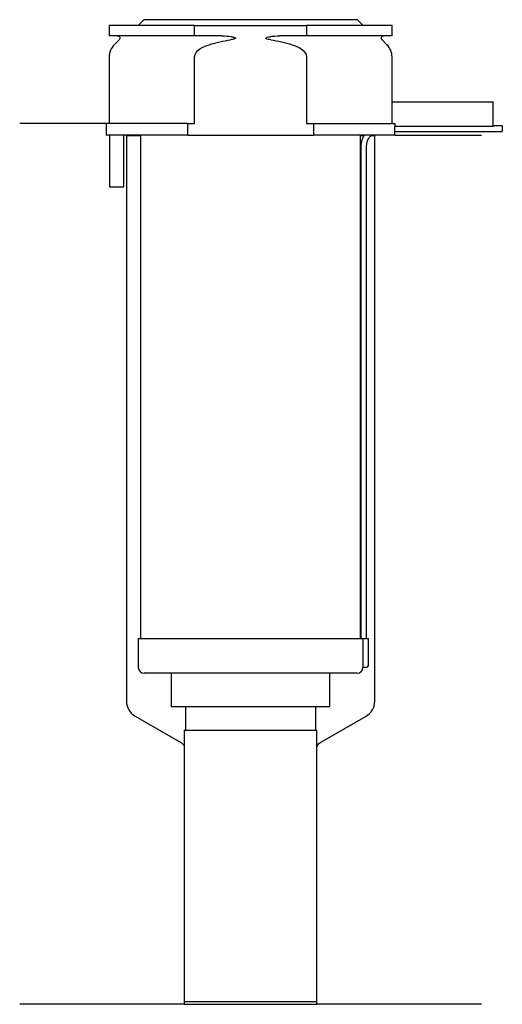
# Model space of a CAD drawing. Header units: millimetres. Extents: x 34 to 117, y 224 to 395.
import ezdxf

# ---------------------------------------------------------------- set-up
doc = ezdxf.new("R2010")
doc.units = ezdxf.units.MM
doc.layers.add('201', color=7, linetype='Continuous')
doc.layers.add('30', color=7, linetype='Continuous')

msp = doc.modelspace()

# ---------------------------------------------------------------- linework, layer by layer
at = {"layer": '201', "color": 113}
for p, q in [((48.86, 376.87), (33.86, 376.87)), ((48.86, 376.87), (48.86, 374.87)), ((52.26, 374.87), (52.36, 374.77)), ((52.36, 374.77), (54.81, 374.77)), ((52.36, 374.77), (52.36, 276.72)), ((92.91, 374.77), (93.46, 374.77)), ((94.73, 374.77), (95.36, 374.77)), ((95.36, 374.77), (95.46, 374.87)), ((95.36, 276.72), (95.36, 374.77)), ((98.86, 374.87), (113.86, 374.87)), ((53.86, 274.12), (61.87, 269.5)), ((85.86, 269.5), (93.86, 274.12)), ((62.37, 268.64), (62.37, 224.16)), ((85.36, 224.16), (85.36, 268.64)), ((62.37, 224.16), (33.86, 224.16)), ((62.37, 224.16), (85.36, 224.16)), ((113.86, 224.16), (85.36, 224.16))]:
    msp.add_line(p, q, dxfattribs=at)
for centre, start, end in [((55.36, 276.72), 180, 240), ((92.36, 276.72), -60, 0)]:
    msp.add_arc(centre, 3, start, end, dxfattribs=at)
at = {"layer": '201', "color": 113, "extrusion": (0, 0, -1)}
for centre, start, end in [((-61.37, 268.64), 120, 180), ((-86.36, 268.64), 0, 60)]:
    msp.add_arc(centre, 1, start, end, dxfattribs=at)
at = {"layer": '30', "color": 113}
for p, q in [((55.36, 394.87), (54.36, 393.87)), ((92.36, 394.87), (55.36, 394.87)), ((93.36, 393.87), (92.36, 394.87)), ((64.17, 393.87), (49.36, 393.87)), ((49.36, 393.87), (49.36, 392.07)), ((64.17, 392.07), (64.17, 393.87)), ((64.17, 393.87), (83.56, 393.87)), ((83.56, 393.87), (83.56, 392.07)), ((98.36, 393.87), (83.56, 393.87)), ((98.36, 392.07), (98.36, 393.87)), ((64.17, 392.07), (49.36, 392.07)), ((51.1, 391.39), (50.24, 390.53)), ((68.86, 392.07), (64.17, 392.07)), ((83.56, 392.07), (78.87, 392.07)), ((98.36, 392.07), (83.56, 392.07)), ((97.48, 390.53), (96.63, 391.39)), ((49.36, 388.41), (49.36, 376.87)), ((64.17, 376.87), (64.17, 388.41)), ((83.56, 388.41), (83.56, 376.87)), ((98.36, 380.57), (98.36, 388.41)), ((98.33, 380.57), (98.33, 376.87)), ((115.86, 380.57), (98.33, 380.57)), ((115.86, 376.37), (115.86, 380.57)), ((48.86, 376.87), (48.86, 374.87)), ((62.97, 376.87), (48.86, 376.87)), ((62.97, 374.87), (62.97, 376.87)), ((62.97, 376.87), (64.17, 376.87)), ((83.56, 376.87), (84.76, 376.87)), ((84.76, 376.87), (98.83, 376.87)), ((84.76, 376.87), (84.76, 374.87)), ((98.83, 376.87), (98.83, 376.37)), ((115.86, 376.37), (98.83, 376.37)), ((117.46, 376.47), (115.86, 376.47)), ((117.46, 376.47), (117.46, 375.47)), ((62.97, 374.87), (48.86, 374.87)), ((49.41, 374.87), (49.41, 365.87)), ((51.91, 365.87), (51.91, 374.87)), ((54.81, 374.87), (54.81, 287.57)), ((62.97, 374.87), (84.76, 374.87)), ((98.86, 374.87), (84.76, 374.87)), ((92.91, 287.57), (92.91, 374.87)), ((98.86, 374.87), (98.86, 375.47)), ((98.86, 375.47), (117.46, 375.47)), ((92.96, 372.97), (92.96, 287.57)), ((93.96, 287.57), (93.96, 372.97)), ((49.41, 365.87), (51.91, 365.87)), ((54.41, 287.57), (54.41, 282.57)), ((54.41, 287.57), (93.29, 287.57)), ((93.29, 287.57), (93.29, 283.07)), ((93.29, 287.57), (94.31, 287.57)), ((94.31, 283.07), (94.31, 287.57)), ((93.81, 282.57), (93.31, 282.57)), ((92.31, 281.57), (55.41, 281.57)), ((60.11, 281.57), (60.11, 275.81)), ((87.61, 275.81), (87.61, 281.57)), ((60.11, 275.81), (87.61, 275.81)), ((62.56, 275.81), (62.56, 271.71)), ((85.17, 271.71), (85.17, 275.81)), ((62.37, 271.71), (85.36, 271.71)), ((62.37, 271.71), (62.37, 224.66)), ((85.36, 224.66), (85.36, 271.71)), ((62.37, 224.66), (85.36, 224.66))]:
    msp.add_line(p, q, dxfattribs=at)
at = {"layer": '30', "color": 113, "extrusion": (0, 0, -1)}
for centre, radius, start, end in [((-50.81, 391.67), 0.4, 90, 225), ((-96.91, 391.67), 0.4, -45, 90), ((-96.46, 372.97), 2.5, 0, 49.4559)]:
    msp.add_arc(centre, radius, start, end, dxfattribs=at)
at = {"layer": '30', "color": 113}
for centre, radius, start, end in [((52.36, 388.41), 3, 135, 180), ((95.36, 388.41), 3, 0, 45), ((96.46, 372.97), 3.5, 147.0676, 180), ((55.41, 282.57), 1, 180, 270), ((92.31, 282.57), 1, -90, 0), ((93.81, 283.07), 0.5, -90, 0)]:
    msp.add_arc(centre, radius, start, end, dxfattribs=at)
for points in [[(66.67, 390.53), (67.89, 390.9), (69.12, 391.19), (70.38, 391.39)], [(77.34, 391.39), (78.59, 391.2), (79.83, 390.91), (81.05, 390.53)]]:
    msp.add_open_spline(points, degree=3, dxfattribs=at)
for points, knots in [([(68.86, 392.07), (68.9, 392.07), (68.94, 392.07), (69.48, 392.06), (69.98, 392.02), (70.48, 391.94), (70.67, 391.91), (70.87, 391.87), (71.09, 391.8), (71.11, 391.79), (71.16, 391.77), (71.17, 391.76), (71.21, 391.74), (71.22, 391.73), (71.24, 391.71), (71.25, 391.7), (71.25, 391.69), (71.26, 391.69), (71.26, 391.67), (71.26, 391.67), (71.26, 391.66), (71.26, 391.65), (71.25, 391.64), (71.25, 391.63), (71.23, 391.61), (71.21, 391.6), (71.12, 391.55), (71.03, 391.52), (70.77, 391.45), (70.58, 391.42), (70.38, 391.39)], [0, 0, 0, 0, 0.037532, 0.037532, 0.479326, 0.479326, 0.479326, 0.652283, 0.652283, 0.67679, 0.67679, 0.692908, 0.692908, 0.709848, 0.709848, 0.715998, 0.715998, 0.722254, 0.722254, 0.726798, 0.726798, 0.731321, 0.731321, 0.738696, 0.738696, 0.757525, 0.757525, 0.830443, 0.830443, 1, 1, 1, 1]), ([(77.34, 391.39), (77.06, 391.43), (76.74, 391.44), (76.45, 391.65), (76.49, 391.73), (76.62, 391.79), (76.69, 391.81), (76.89, 391.87), (77.03, 391.9), (77.73, 392.02), (78.3, 392.07), (78.87, 392.07)], [0, 0, 0, 0, 0.25, 0.25, 0.3125, 0.3125, 0.375, 0.375, 0.5, 0.5, 1, 1, 1, 1]), ([(64.17, 388.41), (64.17, 388.99), (64.61, 389.49), (65.57, 390.15), (66.12, 390.36), (66.67, 390.53)], [0, 0, 0, 0, 0.5, 0.5, 1, 1, 1, 1]), ([(81.05, 390.53), (81.61, 390.36), (82.16, 390.15), (83.11, 389.49), (83.56, 388.99), (83.56, 388.41)], [0, 0, 0, 0, 0.5, 0.5, 1, 1, 1, 1]), ([(98.86, 375.47), (98.86, 375.47), (98.86, 375.48), (98.86, 375.51), (98.86, 375.53), (98.86, 375.59), (98.86, 375.63), (98.86, 375.69), (98.86, 375.72), (98.86, 375.76), (98.86, 375.79), (98.86, 375.86), (98.86, 375.91), (98.86, 376.02), (98.86, 376.07), (98.86, 376.17), (98.86, 376.22), (98.86, 376.3), (98.86, 376.34), (98.86, 376.37)], [0, 0, 0, 0, 0.12469, 0.12469, 0.249734, 0.249734, 0.374778, 0.374778, 0.437301, 0.437301, 0.499823, 0.499823, 0.624867, 0.624867, 0.749911, 0.749911, 0.874956, 0.874956, 1, 1, 1, 1]), ([(93.29, 283.07), (93.29, 283.01), (93.3, 282.96), (93.3, 282.85), (93.3, 282.8), (93.3, 282.72), (93.3, 282.68), (93.3, 282.62), (93.31, 282.6), (93.31, 282.58), (93.31, 282.57), (93.31, 282.57)], [0, 0, 0, 0, 0.207769, 0.207769, 0.415759, 0.415759, 0.624157, 0.624157, 0.834463, 0.834463, 1, 1, 1, 1])]:
    msp.add_open_spline(points, degree=3, knots=knots, dxfattribs=at)

doc.saveas('drawing.dxf')
